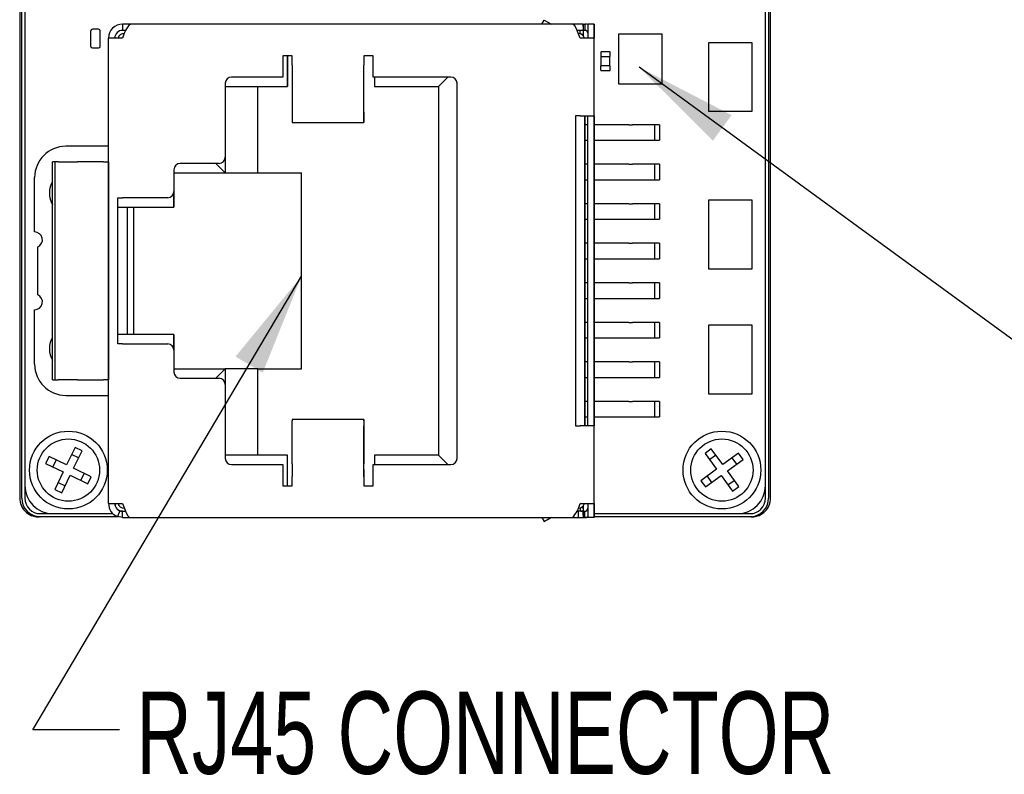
# Model space of a CAD drawing. Extents: x 5 to 274, y 5 to 212.
# Tile 8 of 11: x 199 to 230, y 86 to 111. Entities that reach past the tile are written whole.
import ezdxf
from ezdxf.enums import TextEntityAlignment as Align

# ---------------------------------------------------------------- set-up
doc = ezdxf.new("R2010")
doc.units = 0
doc.layers.get('0').update_dxf_attribs({"linetype": 'CONTINUOUS'})
doc.layers.add('DIMENSIONS', color=8, linetype='CONTINUOUS')

# ---------------------------------------------------------------- blocks, each defined once
blk = doc.blocks.new('SW_NOTE_3')
at = {"layer": 'DIMENSIONS', "color": 0, "flags": 128}
blk.add_lwpolyline([(-5.848, -14.573), (-8.633, -14.573), (0, 0)], dxfattribs=at)
at = {"layer": 'DIMENSIONS', "color": 0}
blk.add_solid([(0, 0), (-2.12, -2.582), (-1.246, -3.1)], dxfattribs=at)
at = {"layer": 'DIMENSIONS', "color": 0, "width": 0.7}
blk.add_text('RJ45 CONNECTOR', height=2.64583, dxfattribs=at).set_placement((-5.312, -16.781), align=Align.BOTTOM_LEFT)
blk = doc.blocks.new('SW_NOTE_4')
at = {"layer": 'DIMENSIONS', "color": 0, "flags": 128}
blk.add_lwpolyline([(15.031, -9.744), (13.353, -9.744), (0, 0)], dxfattribs=at)
at = {"layer": 'DIMENSIONS', "color": 0}
blk.add_solid([(0, 0), (2.368, -2.357), (2.967, -1.536)], dxfattribs=at)
at = {"layer": 'DIMENSIONS', "color": 0, "width": 0.7}
blk.add_text('STATUS LED', height=2.6458, dxfattribs=at).set_placement((15.577, -11.815), align=Align.BOTTOM_LEFT)

msp = doc.modelspace()

# ---------------------------------------------------------------- linework, layer by layer
at = {"color": 7, "linetype": 'CONTINUOUS'}
for p, q in [((198.756, 117.927), (198.756, 95.14)), ((198.82, 95.133), (198.82, 117.933)), ((198.821, 95.133), (198.821, 117.933)), ((222.821, 117.933), (222.821, 95.133)), ((222.822, 117.933), (222.822, 95.133)), ((222.886, 95.14), (222.886, 117.927)), ((198.921, 117.533), (198.921, 95.533)), ((222.721, 95.533), (222.721, 117.533)), ((215.537, 110.358), (215.606, 110.488)), ((215.606, 110.488), (215.849, 110.358)), ((215.606, 110.488), (215.606, 110.488)), ((215.606, 110.488), (215.849, 110.358)), ((201.041, 109.643), (201.041, 110.143)), ((201.291, 110.193), (201.091, 110.193)), ((201.341, 109.643), (201.341, 110.143)), ((202.062, 110.358), (202.062, 110.158)), ((202.312, 110.358), (202.062, 110.358)), ((202.158, 110.158), (202.062, 110.158)), ((216.512, 110.358), (202.312, 110.358)), ((216.862, 110.358), (216.512, 110.358)), ((216.862, 110.158), (216.667, 110.158)), ((216.761, 110.052), (216.761, 110.141)), ((216.862, 110.358), (216.862, 110.158)), ((216.862, 110.282), (216.862, 110.358)), ((216.862, 110.358), (216.862, 110.358)), ((216.862, 110.358), (216.912, 110.358)), ((216.862, 110.282), (216.862, 110.158)), ((216.862, 110.158), (216.862, 110.158)), ((216.862, 110.158), (216.862, 110.158)), ((216.862, 110.158), (216.862, 110.061)), ((216.912, 110.158), (216.862, 110.158)), ((216.912, 110.358), (216.912, 110.158)), ((217.012, 110.358), (217.012, 109.908)), ((217.212, 110.358), (217.012, 110.358)), ((217.212, 110.358), (217.212, 109.908)), ((217.212, 110.358), (217.212, 110.358)), ((217.212, 109.958), (217.212, 110.358)), ((201.612, 94.958), (201.612, 109.908)), ((202.062, 109.908), (201.612, 109.908)), ((217.212, 109.908), (216.762, 109.908)), ((216.862, 110.061), (216.832, 110.019)), ((216.861, 110.058), (216.862, 110.061)), ((216.861, 110.058), (216.862, 110.058)), ((216.862, 109.991), (216.862, 110.058)), ((216.862, 110.058), (216.862, 109.991)), ((217.212, 110.058), (217.212, 109.958)), ((217.212, 107.733), (217.212, 110.058)), ((219.403, 110.04), (218.003, 110.04)), ((218.003, 110.04), (218.003, 108.439)), ((219.403, 108.439), (219.403, 110.04)), ((201.091, 109.593), (201.291, 109.593)), ((220.889, 109.761), (220.889, 107.561)), ((222.289, 109.761), (220.889, 109.761)), ((222.289, 107.561), (222.289, 109.761)), ((207.512, 109.338), (207.212, 109.338)), ((207.212, 109.338), (207.212, 108.658)), ((207.362, 108.858), (207.362, 109.338)), ((207.362, 109.338), (207.362, 108.358)), ((207.512, 109.038), (207.512, 109.338)), ((210.112, 109.338), (209.812, 109.338)), ((209.812, 109.338), (209.812, 109.038)), ((210.112, 108.658), (210.112, 109.338)), ((217.431, 109.454), (217.431, 109.314)), ((217.431, 109.314), (217.441, 109.314)), ((217.441, 109.464), (217.441, 109.454)), ((217.721, 109.464), (217.441, 109.464)), ((217.441, 109.314), (217.721, 109.314)), ((217.441, 109.014), (217.441, 109.314)), ((217.721, 109.464), (217.721, 109.454)), ((217.721, 109.314), (217.731, 109.314)), ((217.721, 109.014), (217.721, 109.314)), ((217.731, 109.314), (217.731, 109.454)), ((207.362, 108.358), (207.362, 108.858)), ((207.512, 109.038), (207.512, 108.63)), ((209.812, 108.812), (209.812, 109.038)), ((209.812, 108.63), (209.812, 109.038)), ((217.431, 108.874), (217.431, 109.014)), ((217.441, 109.014), (217.431, 109.014)), ((217.721, 109.014), (217.441, 109.014)), ((217.441, 108.864), (217.441, 108.874)), ((217.441, 108.864), (217.721, 108.864)), ((217.731, 109.014), (217.721, 109.014)), ((217.721, 108.864), (217.721, 108.874)), ((217.731, 108.874), (217.731, 109.014)), ((207.212, 108.658), (205.562, 108.658)), ((207.512, 108.63), (207.512, 107.237)), ((209.812, 107.419), (209.812, 108.812)), ((209.812, 107.237), (209.812, 108.63)), ((212.612, 108.658), (210.112, 108.658)), ((210.162, 108.658), (210.162, 108.358)), ((212.212, 108.358), (212.512, 108.658)), ((205.362, 108.458), (205.362, 106.083)), ((205.362, 108.358), (207.362, 108.358)), ((206.412, 105.583), (206.412, 108.358)), ((206.412, 105.583), (206.412, 108.358)), ((206.412, 108.358), (206.412, 108.358)), ((207.362, 108.358), (207.362, 108.358)), ((210.162, 108.358), (212.212, 108.358)), ((212.212, 108.358), (212.212, 96.508)), ((212.812, 96.408), (212.812, 108.458)), ((218.003, 108.439), (219.403, 108.439)), ((217.212, 107.733), (217.212, 107.733)), ((217.212, 107.483), (217.212, 107.733)), ((209.812, 107.53), (209.812, 107.44)), ((209.812, 107.366), (209.812, 107.53)), ((209.812, 107.44), (209.812, 107.395)), ((209.812, 107.366), (209.812, 107.277)), ((216.762, 107.408), (216.611, 107.408)), ((216.611, 107.408), (216.611, 97.458)), ((216.762, 107.408), (217.212, 107.408)), ((216.912, 97.458), (216.912, 107.408)), ((216.912, 107.408), (216.912, 107.203)), ((217.012, 97.458), (217.012, 107.408)), ((217.212, 97.383), (217.212, 107.483)), ((217.212, 107.408), (217.212, 97.458)), ((220.889, 107.561), (222.289, 107.561)), ((207.512, 107.237), (207.512, 107.195)), ((207.512, 107.195), (209.812, 107.195)), ((216.912, 107.203), (216.912, 107.203)), ((216.912, 107.203), (216.912, 107.128)), ((216.912, 107.128), (216.912, 107.128)), ((216.912, 107.128), (216.912, 106.628)), ((217.012, 107.128), (216.912, 107.128)), ((218.325, 107.128), (217.212, 107.128)), ((218.325, 107.128), (218.45, 107.128)), ((219.159, 107.128), (218.45, 107.128)), ((219.159, 107.128), (219.159, 106.628)), ((219.312, 107.128), (219.159, 107.128)), ((219.312, 107.128), (219.312, 106.628)), ((216.912, 106.628), (216.912, 106.628)), ((216.912, 106.628), (216.912, 106.553)), ((216.912, 106.628), (217.012, 106.628)), ((217.212, 106.628), (218.325, 106.628)), ((218.325, 106.628), (218.45, 106.628)), ((218.45, 106.628), (219.159, 106.628)), ((219.159, 106.628), (219.312, 106.628)), ((201.612, 106.433), (200.237, 106.433)), ((216.912, 106.553), (216.912, 106.553)), ((216.912, 106.553), (216.912, 105.933)), ((205.362, 106.083), (205.362, 105.583)), ((199.813, 98.933), (199.813, 105.933)), ((199.881, 105.933), (199.813, 105.933)), ((199.881, 105.933), (199.881, 98.933)), ((199.998, 105.933), (199.881, 105.933)), ((199.998, 105.933), (200.617, 105.933)), ((201.447, 105.933), (200.617, 105.933)), ((201.447, 105.933), (201.612, 105.933)), ((201.612, 105.933), (201.612, 98.933)), ((203.712, 105.683), (203.712, 104.983)), ((205.162, 105.883), (203.912, 105.883)), ((205.062, 105.883), (205.362, 105.583)), ((216.912, 105.933), (216.912, 105.933)), ((216.912, 105.933), (216.912, 105.858)), ((216.912, 105.858), (216.912, 105.858)), ((216.912, 105.858), (216.912, 105.358)), ((217.012, 105.858), (216.912, 105.858)), ((218.325, 105.858), (217.212, 105.858)), ((218.325, 105.858), (218.45, 105.858)), ((219.159, 105.858), (218.45, 105.858)), ((219.159, 105.858), (219.159, 105.358)), ((219.312, 105.858), (219.159, 105.858)), ((219.312, 105.858), (219.312, 105.358)), ((199.237, 103.683), (199.237, 105.433)), ((203.712, 105.583), (205.362, 105.583)), ((205.362, 105.583), (205.362, 105.583)), ((205.362, 105.583), (206.412, 105.583)), ((206.412, 105.583), (206.412, 105.583)), ((206.412, 105.583), (207.812, 105.583)), ((207.812, 99.283), (207.812, 105.583)), ((216.912, 105.358), (216.912, 105.358)), ((216.912, 105.358), (216.912, 105.283)), ((216.912, 105.358), (217.012, 105.358)), ((217.212, 105.358), (218.325, 105.358)), ((218.325, 105.358), (218.45, 105.358)), ((218.45, 105.358), (219.159, 105.358)), ((219.159, 105.358), (219.312, 105.358)), ((216.912, 105.283), (216.912, 105.283)), ((216.912, 105.283), (216.912, 104.663)), ((201.912, 100.083), (201.912, 104.783)), ((201.912, 104.783), (202.062, 104.783)), ((203.512, 104.783), (202.062, 104.783)), ((203.712, 104.483), (203.712, 104.983)), ((203.712, 104.983), (203.712, 104.483)), ((201.912, 104.483), (202.112, 104.483)), ((202.112, 104.483), (203.712, 104.483)), ((202.212, 104.483), (202.212, 100.383)), ((202.412, 104.483), (202.412, 100.383)), ((203.712, 104.483), (203.712, 104.483)), ((216.912, 104.663), (216.912, 104.663)), ((216.912, 104.663), (216.912, 104.588)), ((216.912, 104.588), (216.912, 104.588)), ((216.912, 104.588), (216.912, 104.088)), ((217.012, 104.588), (216.912, 104.588)), ((218.325, 104.588), (217.212, 104.588)), ((218.325, 104.588), (218.45, 104.588)), ((219.159, 104.588), (218.45, 104.588)), ((219.159, 104.588), (219.159, 104.088)), ((219.312, 104.588), (219.159, 104.588)), ((219.312, 104.588), (219.312, 104.088)), ((220.889, 104.7), (220.889, 102.5)), ((222.289, 104.7), (220.889, 104.7)), ((222.289, 102.5), (222.289, 104.7)), ((216.912, 104.088), (216.912, 104.088)), ((216.912, 104.088), (216.912, 104.013)), ((216.912, 104.088), (217.012, 104.088)), ((216.912, 104.013), (216.912, 104.013)), ((216.912, 104.013), (216.912, 103.393)), ((217.212, 104.088), (218.325, 104.088)), ((218.325, 104.088), (218.45, 104.088)), ((218.45, 104.088), (219.159, 104.088)), ((219.159, 104.088), (219.312, 104.088)), ((199.337, 101.662), (199.337, 103.204)), ((216.912, 103.393), (216.912, 103.393)), ((216.912, 103.393), (216.912, 103.318)), ((216.912, 103.318), (216.912, 103.318)), ((216.912, 103.318), (216.912, 102.818)), ((217.012, 103.318), (216.912, 103.318)), ((218.325, 103.318), (217.212, 103.318)), ((218.325, 103.318), (218.45, 103.318)), ((219.159, 103.318), (218.45, 103.318)), ((219.159, 103.318), (219.159, 102.818)), ((219.312, 103.318), (219.159, 103.318)), ((219.312, 103.318), (219.312, 102.818)), ((216.912, 102.818), (216.912, 102.818)), ((216.912, 102.818), (216.912, 102.743)), ((216.912, 102.818), (217.012, 102.818)), ((216.912, 102.743), (216.912, 102.743)), ((216.912, 102.743), (216.912, 102.123)), ((217.212, 102.818), (218.325, 102.818)), ((218.325, 102.818), (218.45, 102.818)), ((218.45, 102.818), (219.159, 102.818)), ((219.159, 102.818), (219.312, 102.818)), ((220.889, 102.5), (222.289, 102.5)), ((216.912, 102.123), (216.912, 102.123)), ((216.912, 102.123), (216.912, 102.048)), ((216.912, 102.048), (216.912, 102.048)), ((216.912, 102.048), (216.912, 101.548)), ((217.012, 102.048), (216.912, 102.048)), ((218.325, 102.048), (217.212, 102.048)), ((218.325, 102.048), (218.45, 102.048)), ((219.159, 102.048), (218.45, 102.048)), ((219.159, 102.048), (219.159, 101.548)), ((219.312, 102.048), (219.159, 102.048)), ((219.312, 102.048), (219.312, 101.548)), ((216.912, 101.548), (216.912, 101.548)), ((216.912, 101.548), (216.912, 101.473)), ((216.912, 101.548), (217.012, 101.548)), ((216.912, 101.473), (216.912, 101.473)), ((216.912, 101.473), (216.912, 100.853)), ((217.212, 101.548), (218.325, 101.548)), ((218.325, 101.548), (218.45, 101.548)), ((218.45, 101.548), (219.159, 101.548)), ((219.159, 101.548), (219.312, 101.548)), ((199.237, 99.433), (199.237, 101.183)), ((216.912, 100.853), (216.912, 100.853)), ((216.912, 100.853), (216.912, 100.778)), ((216.912, 100.778), (216.912, 100.778)), ((216.912, 100.778), (216.912, 100.278)), ((217.012, 100.778), (216.912, 100.778)), ((218.325, 100.778), (217.212, 100.778)), ((218.325, 100.778), (218.45, 100.778)), ((219.159, 100.778), (218.45, 100.778)), ((219.159, 100.778), (219.159, 100.278)), ((219.312, 100.778), (219.159, 100.778)), ((219.312, 100.778), (219.312, 100.278)), ((222.288, 100.687), (220.888, 100.687)), ((220.888, 100.687), (220.888, 98.487)), ((222.288, 98.487), (222.288, 100.687)), ((202.112, 100.383), (201.912, 100.383)), ((203.712, 100.383), (202.112, 100.383)), ((203.712, 99.883), (203.712, 100.383)), ((203.712, 100.383), (203.712, 99.883)), ((203.712, 100.383), (203.712, 100.383)), ((202.062, 100.083), (201.912, 100.083)), ((202.062, 100.083), (203.512, 100.083)), ((216.912, 100.278), (216.912, 100.278)), ((216.912, 100.278), (216.912, 100.203)), ((216.912, 100.278), (217.012, 100.278)), ((216.912, 100.203), (216.912, 100.203)), ((216.912, 100.203), (216.912, 99.583)), ((217.212, 100.278), (218.325, 100.278)), ((218.325, 100.278), (218.45, 100.278)), ((218.45, 100.278), (219.159, 100.278)), ((219.159, 100.278), (219.312, 100.278)), ((203.712, 99.883), (203.712, 99.183)), ((216.912, 99.583), (216.912, 99.583)), ((216.912, 99.583), (216.912, 99.508)), ((216.912, 99.508), (216.912, 99.508)), ((216.912, 99.508), (216.912, 99.008)), ((217.012, 99.508), (216.912, 99.508)), ((218.325, 99.508), (217.212, 99.508)), ((218.325, 99.508), (218.45, 99.508)), ((219.159, 99.508), (218.45, 99.508)), ((219.159, 99.508), (219.159, 99.008)), ((219.312, 99.508), (219.159, 99.508)), ((219.312, 99.508), (219.312, 99.008)), ((203.712, 99.283), (205.362, 99.283)), ((205.062, 98.983), (205.362, 99.283)), ((205.362, 99.283), (205.362, 99.283)), ((205.362, 99.283), (205.362, 98.783)), ((206.412, 99.283), (205.362, 99.283)), ((206.412, 96.508), (206.412, 99.283)), ((206.412, 96.508), (206.412, 99.283)), ((206.412, 99.283), (206.412, 99.283)), ((206.412, 99.283), (207.812, 99.283)), ((199.813, 98.933), (199.881, 98.933)), ((199.881, 98.933), (199.998, 98.933)), ((200.617, 98.933), (199.998, 98.933)), ((200.617, 98.933), (201.447, 98.933)), ((201.612, 98.933), (201.447, 98.933)), ((203.912, 98.983), (205.162, 98.983)), ((205.362, 98.783), (205.362, 96.408)), ((216.912, 99.008), (216.912, 99.008)), ((216.912, 99.008), (216.912, 98.933)), ((216.912, 99.008), (217.012, 99.008)), ((216.912, 98.933), (216.912, 98.933)), ((216.912, 98.933), (216.912, 98.313)), ((217.212, 99.008), (218.325, 99.008)), ((218.325, 99.008), (218.45, 99.008)), ((218.45, 99.008), (219.159, 99.008)), ((219.159, 99.008), (219.312, 99.008)), ((200.237, 98.433), (201.612, 98.433)), ((220.888, 98.487), (222.288, 98.487)), ((216.912, 98.313), (216.912, 98.313)), ((216.912, 98.313), (216.912, 98.238)), ((216.912, 98.238), (216.912, 98.238)), ((216.912, 98.238), (216.912, 97.738)), ((217.012, 98.238), (216.912, 98.238)), ((218.325, 98.238), (217.212, 98.238)), ((218.325, 98.238), (218.45, 98.238)), ((219.159, 98.238), (218.45, 98.238)), ((219.159, 98.238), (219.159, 97.738)), ((219.312, 98.238), (219.159, 98.238)), ((219.312, 98.238), (219.312, 97.738)), ((209.812, 97.659), (207.512, 97.659)), ((207.512, 97.659), (207.512, 97.616)), ((207.512, 96.236), (207.512, 97.616)), ((209.812, 97.616), (209.812, 96.236)), ((209.812, 97.527), (209.812, 97.438)), ((209.812, 97.385), (209.812, 97.458)), ((216.611, 97.458), (216.762, 97.458)), ((217.212, 97.458), (216.762, 97.458)), ((216.912, 97.738), (216.912, 97.738)), ((216.912, 97.738), (216.912, 97.663)), ((216.912, 97.738), (217.012, 97.738)), ((216.912, 97.663), (216.912, 97.663)), ((216.912, 97.663), (216.912, 97.458)), ((217.212, 97.738), (218.325, 97.738)), ((218.325, 97.738), (218.45, 97.738)), ((218.45, 97.738), (219.159, 97.738)), ((219.159, 97.738), (219.312, 97.738)), ((209.812, 97.438), (209.812, 97.297)), ((209.812, 96.055), (209.812, 97.435)), ((209.812, 97.385), (209.812, 97.297)), ((217.212, 97.133), (217.212, 97.383)), ((217.212, 97.133), (217.212, 97.133)), ((217.212, 94.808), (217.212, 97.133)), ((200.534, 96.763), (200.263, 96.2)), ((200.651, 96.429), (200.426, 96.538)), ((200.488, 96.091), (200.76, 96.654)), ((200.76, 96.654), (200.534, 96.763)), ((207.362, 96.508), (205.362, 96.508)), ((206.412, 96.508), (206.412, 96.508)), ((207.362, 96.008), (207.362, 96.508)), ((207.362, 96.508), (207.362, 96.508)), ((207.362, 95.528), (207.362, 96.508)), ((212.212, 96.508), (210.162, 96.508)), ((210.162, 96.508), (210.162, 96.208)), ((212.512, 96.208), (212.212, 96.508)), ((220.979, 96.712), (220.778, 96.565)), ((220.778, 96.565), (221.146, 96.06)), ((221.127, 96.511), (220.925, 96.363)), ((221.348, 96.208), (220.979, 96.712)), ((221.853, 96.577), (221.348, 96.208)), ((222, 96.375), (221.853, 96.577)), ((199.7, 96.472), (199.591, 96.247)), ((199.591, 96.247), (200.154, 95.975)), ((200.263, 96.2), (199.7, 96.472)), ((199.925, 96.363), (199.816, 96.138)), ((205.562, 96.208), (207.212, 96.208)), ((207.212, 96.208), (207.212, 95.528)), ((207.512, 96.236), (207.512, 95.828)), ((209.812, 95.828), (209.812, 96.236)), ((210.112, 95.528), (210.112, 96.208)), ((210.112, 96.208), (212.612, 96.208)), ((221.496, 96.006), (222, 96.375)), ((221.798, 96.227), (221.651, 96.429)), ((200.154, 95.975), (199.882, 95.412)), ((200.108, 95.303), (200.379, 95.866)), ((200.379, 95.866), (200.942, 95.595)), ((201.051, 95.82), (200.488, 96.091)), ((200.717, 95.703), (200.826, 95.928)), ((207.362, 95.528), (207.362, 96.008)), ((209.812, 96.055), (209.812, 95.828)), ((221.146, 96.06), (220.642, 95.692)), ((221.864, 95.501), (221.496, 96.006)), ((199.991, 95.637), (200.216, 95.529)), ((200.942, 95.595), (201.051, 95.82)), ((207.512, 95.528), (207.512, 95.828)), ((209.812, 95.828), (209.812, 95.528)), ((220.642, 95.692), (220.789, 95.49)), ((220.789, 95.49), (221.294, 95.859)), ((220.844, 95.839), (220.991, 95.637)), ((221.294, 95.859), (221.663, 95.354)), ((221.515, 95.556), (221.717, 95.703)), ((198.921, 95.533), (198.921, 95.133)), ((199.882, 95.412), (200.108, 95.303)), ((207.212, 95.528), (207.512, 95.528)), ((209.812, 95.528), (210.112, 95.528)), ((221.663, 95.354), (221.864, 95.501)), ((222.721, 95.133), (222.721, 95.533)), ((198.756, 95.14), (198.756, 95.133)), ((201.612, 94.958), (202.062, 94.958)), ((216.762, 94.958), (217.212, 94.958)), ((217.012, 94.958), (217.012, 94.508)), ((217.212, 94.933), (217.212, 94.996)), ((217.212, 94.958), (217.212, 94.508)), ((217.212, 94.933), (217.212, 94.808)), ((217.212, 94.508), (217.212, 94.933)), ((222.886, 95.133), (222.886, 95.14)), ((199.421, 94.633), (199.821, 94.633)), ((199.821, 94.633), (201.751, 94.633)), ((201.97, 94.726), (201.896, 94.54)), ((202.062, 94.708), (201.97, 94.726)), ((202.062, 94.508), (202.062, 94.708)), ((202.062, 94.708), (202.158, 94.708)), ((216.667, 94.708), (216.702, 94.708)), ((216.702, 94.708), (216.702, 94.508)), ((216.862, 94.708), (216.702, 94.708)), ((216.761, 94.814), (216.761, 94.726)), ((216.862, 94.805), (216.832, 94.848)), ((216.862, 94.876), (216.862, 94.808)), ((216.862, 94.808), (216.862, 94.876)), ((216.862, 94.805), (216.862, 94.808)), ((216.862, 94.808), (216.862, 94.808)), ((216.862, 94.805), (216.862, 94.708)), ((216.862, 94.708), (216.862, 94.708)), ((216.862, 94.584), (216.862, 94.708)), ((216.862, 94.708), (216.862, 94.508)), ((216.862, 94.708), (216.862, 94.708)), ((216.862, 94.708), (216.912, 94.708)), ((216.912, 94.508), (216.912, 94.708)), ((217.212, 94.633), (221.821, 94.633)), ((221.821, 94.633), (222.221, 94.633)), ((199.338, 94.536), (199.365, 94.533)), ((199.365, 94.533), (199.356, 94.533)), ((199.365, 94.533), (199.378, 94.533)), ((199.42, 94.533), (199.378, 94.533)), ((201.933, 94.533), (199.421, 94.533)), ((202.062, 94.508), (201.896, 94.54)), ((202.062, 94.508), (202.312, 94.508)), ((202.312, 94.508), (216.512, 94.508)), ((215.537, 94.508), (215.606, 94.379)), ((215.606, 94.379), (215.849, 94.508)), ((215.849, 94.508), (215.606, 94.379)), ((215.606, 94.379), (215.606, 94.379)), ((216.512, 94.508), (216.702, 94.508)), ((216.702, 94.508), (216.862, 94.508)), ((216.862, 94.584), (216.862, 94.508)), ((216.862, 94.508), (216.862, 94.508)), ((216.862, 94.508), (216.912, 94.508)), ((217.212, 94.508), (217.012, 94.508)), ((222.221, 94.533), (217.212, 94.533)), ((217.212, 94.508), (217.212, 94.508)), ((222.264, 94.533), (222.222, 94.533)), ((222.264, 94.533), (222.277, 94.533)), ((222.286, 94.533), (222.277, 94.533))]:
    msp.add_line(p, q, dxfattribs=at)
at = {"color": 7, "linetype": 'CONTINUOUS', "flags": 128}
for points in [[(216.762, 109.908), (216.705, 110.066), (216.648, 110.204), (216.591, 110.304), (216.535, 110.354), (216.512, 110.358)], [(217.011, 110.342), (216.971, 110.353), (216.912, 110.358)], [(209.812, 107.277), (209.812, 107.246), (209.812, 107.222), (209.812, 107.206), (209.812, 107.197), (209.812, 107.196), (209.812, 107.202), (209.812, 107.216), (209.812, 107.237)], [(209.812, 97.616), (209.812, 97.641), (209.812, 97.655), (209.812, 97.658), (209.812, 97.652), (209.812, 97.635), (209.812, 97.608), (209.812, 97.571), (209.812, 97.527)], [(202.062, 94.958), (202.119, 94.801), (202.176, 94.663), (202.233, 94.563), (202.29, 94.513), (202.312, 94.508)], [(199.378, 94.533), (199.304, 94.538), (199.231, 94.551), (199.199, 94.559), (199.201, 94.558)], [(217.012, 94.53), (216.968, 94.513), (216.912, 94.508)], [(216.912, 94.508), (216.971, 94.514), (217.012, 94.525)]]:
    msp.add_lwpolyline(points, dxfattribs=at)
at = {"color": 7, "linetype": 'CONTINUOUS'}
for centre, radius in [((200.321, 96.033), 1.25), ((221.321, 96.033), 1.25), ((200.321, 96.033), 1), ((221.321, 96.033), 1)]:
    msp.add_circle(centre, radius, dxfattribs=at)
for centre, radius, start, end in [((201.091, 110.143), 0.05, 90, 180), ((201.091, 110.143), 0.05, 90, 180), ((201.291, 110.143), 0.05, 360, 90), ((202.062, 109.908), 0.45, 90, 180), ((202.062, 109.908), 0.25, 90, 180), ((202.062, 109.908), 0.25, 90, 180), ((202.936, 109.717), 0.894, 134.2209, 167.6699), ((216.856, 109.89), 0.269, 88.6999, 110.8759), ((216.912, 110.059), 0.299, 70.9263, 90.0187), ((216.916, 110.065), 0.0938, 7.4589, 92.0067), ((202.112, 109.858), 0.2, 90, 165.5225), ((216.712, 109.858), 0.2, 14.4775, 90), ((216.712, 109.858), 0.2, 14.4775, 90), ((201.091, 109.643), 0.05, 180, 270), ((201.091, 109.643), 0.05, 180, 270), ((201.291, 109.643), 0.05, 270, 360), ((217.441, 109.454), 0.01, 90, 180), ((217.721, 109.454), 0.01, 0, 90), ((217.441, 108.874), 0.01, 180, 270), ((217.721, 108.874), 0.01, 270, 0), ((205.562, 108.458), 0.2, 90, 180), ((205.562, 108.458), 0.2, 90, 180), ((212.612, 108.458), 0.2, 0, 90), ((200.237, 105.433), 1, 90, 180), ((205.162, 106.083), 0.2, 270, 0), ((205.162, 106.083), 0.2, 270, 0), ((203.912, 105.683), 0.2, 90, 180), ((203.912, 105.683), 0.2, 90, 180), ((200.462, 104.933), 0.75, 150.0481, 180), ((200.462, 104.933), 0.75, 180, 209.9519), ((203.512, 104.983), 0.2, 270, 0), ((203.512, 104.983), 0.2, 270, 0), ((199.237, 103.433), 0.25, 293.5782, 90), ((199.237, 101.433), 0.25, 270, 66.4218), ((200.462, 99.933), 0.75, 150.0481, 180), ((203.512, 99.883), 0.2, 0, 90), ((203.512, 99.883), 0.2, 0, 90), ((200.462, 99.933), 0.75, 180, 209.9519), ((200.237, 99.433), 1, 180, 270), ((203.912, 99.183), 0.2, 180, 270), ((203.912, 99.183), 0.2, 180, 270), ((205.162, 98.783), 0.2, 0, 90), ((205.162, 98.783), 0.2, 0, 90), ((205.562, 96.408), 0.2, 180, 270), ((205.562, 96.408), 0.2, 180, 270), ((212.612, 96.408), 0.2, 270, 0), ((199.821, 95.533), 0.9, 180, 270), ((221.821, 95.533), 0.9, 270, 360), ((199.356, 95.133), 0.6, 179.9875, 270.0147), ((199.421, 95.133), 0.6, 180, 270), ((199.421, 95.133), 0.5, 180, 270), ((202.062, 94.958), 0.45, 180, 248.2879), ((202.062, 94.958), 0.25, 180, 270), ((202.062, 94.958), 0.25, 180, 248.2879), ((202.112, 95.008), 0.2, 194.4775, 270), ((215.889, 95.149), 0.894, 314.2209, 347.6699), ((216.712, 95.008), 0.2, 270, 345.5225), ((216.712, 95.008), 0.2, 270, 345.5225), ((222.221, 95.133), 0.5, 270, 360), ((222.221, 95.133), 0.6, 270, 360), ((222.286, 95.133), 0.6, 269.9876, 0.0102), ((216.858, 94.989), 0.281, 249.5955, 270.8288), ((216.912, 94.808), 0.1, 270, 0), ((222.091, 96.427), 1.901, 275.2084, 280.5882), ((222.281, 95.071), 0.538, 269.6299, 287.5054)]:
    msp.add_arc(centre, radius, start, end, dxfattribs=at)

# ---------------------------------------------------------------- block references
at = {"layer": 'DIMENSIONS'}
for name, p in [('SW_NOTE_4', (218.664, 108.971)), ('SW_NOTE_3', (207.812, 102.261))]:
    msp.add_blockref(name, p, dxfattribs=at)

doc.saveas('drawing.dxf')
